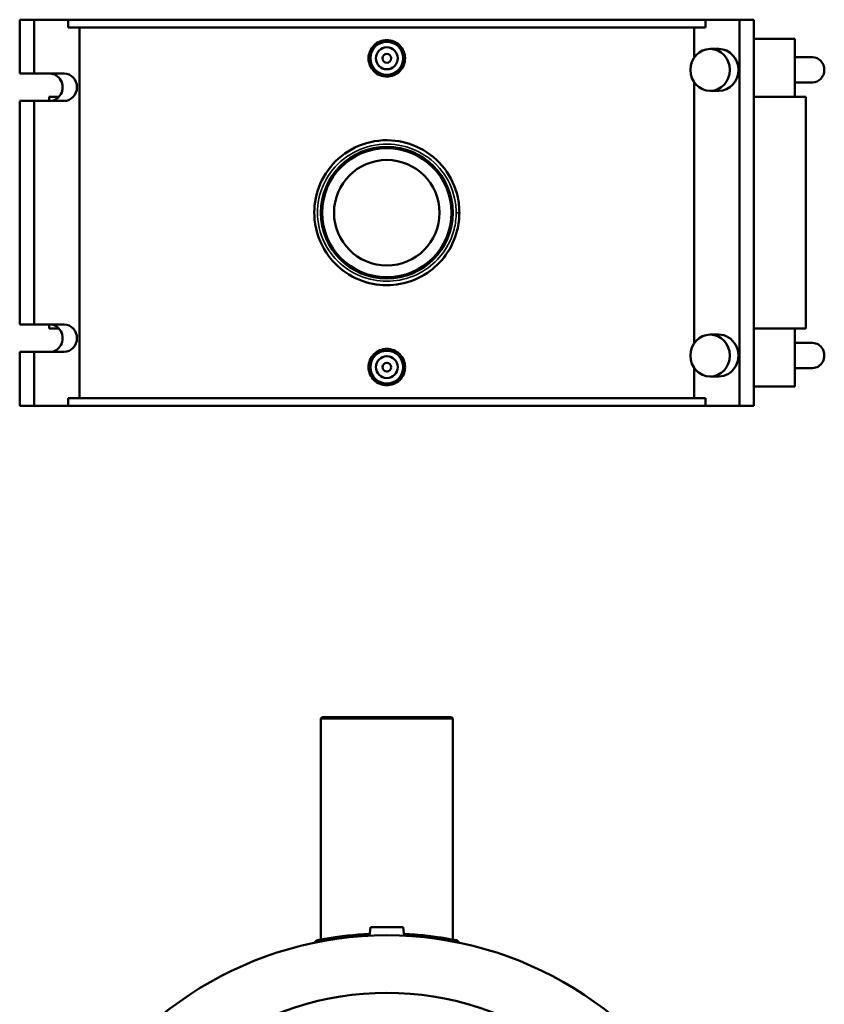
# Model space of a CAD drawing. Header units: inches. Extents: x -0.9 to 57.5, y -1.4 to 52.3.
# Tile 5 of 6: x 14.6 to 29, y 21.9 to 39.6. Entities that reach past the tile are written whole.
import ezdxf

# ---------------------------------------------------------------- set-up
doc = ezdxf.new("R2010")
doc.units = ezdxf.units.IN
doc.header["$MEASUREMENT"] = 0
doc.layers.add('Visible (ANSI)', color=7, linetype='Continuous', lineweight=50)
doc.layers.add('Visible Narrow (ANSI)', color=7, linetype='Continuous', lineweight=35)

msp = doc.modelspace()

# ---------------------------------------------------------------- linework, layer by layer
at = {"layer": 'Visible (ANSI)'}
for p, q in [((14.5556, 39.5604), (14.5556, 38.5936)), ((14.5556, 39.5604), (14.8126, 39.5604)), ((14.8126, 39.5604), (15.423, 39.5604)), ((14.8126, 39.5604), (14.8126, 38.5936)), ((15.423, 39.4218), (15.423, 39.5604)), ((15.423, 39.5604), (26.8591, 39.5604)), ((15.423, 39.4218), (26.8591, 39.4218)), ((15.6262, 39.4218), (15.6262, 32.769)), ((26.6559, 38.8812), (26.6559, 39.4218)), ((26.8591, 39.5604), (26.8591, 39.4218)), ((27.4695, 39.5604), (26.8591, 39.5604)), ((27.4695, 39.5604), (27.4695, 32.6304)), ((27.7265, 39.5604), (27.4695, 39.5604)), ((27.7265, 39.5604), (27.7265, 32.6304)), ((28.4632, 39.2139), (27.7265, 39.2139)), ((28.4632, 39.2139), (28.4632, 38.1744)), ((26.941, 39.0353), (27.0952, 39.0353)), ((28.4632, 38.885), (28.777, 38.885)), ((14.5556, 38.5936), (14.8126, 38.5936)), ((14.8126, 38.5936), (15.352, 38.5936)), ((26.6559, 33.753), (26.6559, 38.4378)), ((28.4632, 38.434), (28.777, 38.434)), ((26.941, 38.2837), (27.0952, 38.2837)), ((14.5556, 38.1016), (14.5556, 34.0891)), ((14.8126, 38.1016), (14.5556, 38.1016)), ((14.8126, 38.1016), (14.8126, 34.0891)), ((15.352, 38.1016), (14.8126, 38.1016)), ((15.2591, 38.1744), (15.0831, 38.1744)), ((15.0831, 38.1744), (15.0831, 38.1016)), ((28.6564, 38.1744), (27.7265, 38.1744)), ((28.6564, 38.1744), (28.6564, 34.0164)), ((14.5556, 34.0891), (14.8126, 34.0891)), ((14.8126, 34.0891), (15.352, 34.0891)), ((15.0831, 34.0891), (15.0831, 34.0164)), ((15.0831, 34.0164), (15.2591, 34.0164)), ((27.7265, 34.0164), (28.6564, 34.0164)), ((28.4632, 34.0164), (28.4632, 32.9769)), ((27.0952, 33.9071), (26.941, 33.9071)), ((14.5556, 33.5971), (14.5556, 32.6304)), ((14.8126, 33.5971), (14.5556, 33.5971)), ((14.8126, 33.5971), (14.8126, 32.6304)), ((15.352, 33.5971), (14.8126, 33.5971)), ((28.777, 33.7568), (28.4632, 33.7568)), ((26.6559, 32.769), (26.6559, 33.3096)), ((28.777, 33.3058), (28.4632, 33.3058)), ((27.0952, 33.1555), (26.941, 33.1555)), ((27.7265, 32.9769), (28.4632, 32.9769)), ((15.423, 32.769), (26.8591, 32.769)), ((15.423, 32.6304), (15.423, 32.769)), ((26.8591, 32.769), (26.8591, 32.6304)), ((14.5556, 32.6304), (14.8126, 32.6304)), ((14.8126, 32.6304), (15.423, 32.6304)), ((15.423, 32.6304), (26.8591, 32.6304)), ((27.4695, 32.6304), (26.8591, 32.6304)), ((27.7265, 32.6304), (27.4695, 32.6304)), ((19.9816, 27.0386), (19.958, 27.0149)), ((22.3241, 27.0149), (19.958, 27.0149)), ((19.958, 27.0149), (19.958, 23.0464)), ((19.9816, 27.0386), (22.3005, 27.0386)), ((22.3005, 27.0386), (22.3241, 27.0149)), ((22.3241, 27.0149), (22.3241, 23.0464)), ((20.8458, 23.2697), (20.8323, 23.1159)), ((21.4363, 23.2697), (20.8458, 23.2697)), ((21.4363, 23.2697), (21.4498, 23.1159))]:
    msp.add_line(p, q, dxfattribs=at)
for centre, radius in [((21.141, 38.8674), 0.2953), ((21.141, 38.8674), 0.1969), ((21.141, 38.8674), 0.0787), ((21.141, 36.0954), 1.1831), ((21.141, 36.0954), 1.1594), ((21.141, 36.0954), 0.9465), ((21.141, 33.3234), 0.2953), ((21.141, 33.3234), 0.1969), ((21.141, 33.3234), 0.0787)]:
    msp.add_circle(centre, radius, dxfattribs=at)
for centre, radius, start, end in [((21.141, 16.7205), 6.4028, 26.74065, 153.25935), ((19.9107, 22.9651), 0.071, 101.14641, 158.87281), ((22.3714, 22.9651), 0.071, 21.12719, 78.85359), ((21.141, 16.7205), 5.3681, 20, 160)]:
    msp.add_arc(centre, radius, start, end, dxfattribs=at)
for centre, major_axis in [((26.941, 38.6595), (0, -0.3758)), ((26.941, 33.5313), (0, 0.3758))]:
    msp.add_ellipse(centre, major_axis=major_axis, ratio=0.9396926, dxfattribs=at)
for centre, major_axis, start_param, end_param in [((27.0952, 38.6595), (0, 0.3758), 3.1415927, 6.2831853), ((28.777, 38.6595), (0, 0.2255), 3.1415927, 6.2831853), ((15.095, 38.3476), (0, -0.246), 0, 3.1415927), ((15.352, 38.3476), (0, 0.246), 3.1415927, 6.2831853), ((15.095, 33.8431), (0, -0.246), 0, 3.1415927), ((15.352, 33.8431), (0, 0.246), 3.1415927, 6.2831853), ((27.0952, 33.5313), (0, -0.3758), 0, 3.1415927), ((28.777, 33.5313), (0, -0.2255), 0, 3.1415927)]:
    msp.add_ellipse(centre, major_axis=major_axis, ratio=0.9396926, start_param=start_param, end_param=end_param, dxfattribs=at)
for points, knots in [([(21.4687, 38.8674), (21.4687, 38.8263), (21.4604, 38.7825), (21.4269, 38.7019), (21.4017, 38.6651), (21.3435, 38.6071), (21.3066, 38.582), (21.226, 38.5487), (21.1821, 38.5405), (21.1, 38.5405), (21.0561, 38.5487), (20.9755, 38.582), (20.9386, 38.6071), (20.8804, 38.6651), (20.8552, 38.7019), (20.8217, 38.7825), (20.8134, 38.8263), (20.8134, 38.9085), (20.8217, 38.9523), (20.8552, 39.0329), (20.8804, 39.0697), (20.9386, 39.1277), (20.9755, 39.1528), (21.0561, 39.1861), (21.1, 39.1943), (21.1821, 39.1943), (21.226, 39.1861), (21.3066, 39.1528), (21.3435, 39.1277), (21.4017, 39.0697), (21.4269, 39.0329), (21.4604, 38.9523), (21.4687, 38.9085), (21.4687, 38.8674)], [0, 0, 0, 0, 0.3132513, 0.3132513, 0.6265026, 0.6265026, 0.9395879, 0.9395879, 1.2526732, 1.2526732, 1.5657585, 1.5657585, 1.8788438, 1.8788438, 2.1920951, 2.1920951, 2.5053464, 2.5053464, 2.8185977, 2.8185977, 3.1318489, 3.1318489, 3.4449343, 3.4449343, 3.7580196, 3.7580196, 4.0711049, 4.0711049, 4.3841902, 4.3841902, 4.6974415, 4.6974415, 5.0106928, 5.0106928, 5.0106928, 5.0106928]), ([(22.4424, 36.0954), (22.4424, 36.189), (22.4323, 36.2827), (22.3715, 36.5601), (22.2893, 36.7366), (22.0558, 37.0412), (21.9029, 37.1682), (21.5727, 37.3356), (21.3992, 37.3831), (21.0227, 37.4068), (20.8194, 37.3722), (20.4595, 37.2202), (20.3012, 37.1075), (20.0489, 36.8274), (19.954, 36.6608), (19.8469, 36.3161), (19.8289, 36.14), (19.867, 35.7551), (19.9411, 35.5487), (20.1508, 35.2351), (20.2685, 35.1159), (20.5503, 34.9224), (20.7172, 34.8522), (21.0533, 34.7866), (21.2214, 34.7861), (21.5569, 34.8497), (21.7232, 34.9183), (21.9956, 35.1021), (22.1067, 35.2097), (22.2928, 35.4675), (22.3639, 35.6203), (22.4295, 35.8838), (22.4424, 35.9896), (22.4424, 36.0954)], [-29.9723925, -29.9723925, -29.9723925, -29.9723925, -29.2874665, -29.2874665, -27.8933056, -27.8933056, -26.4675818, -26.4675818, -25.1771907, -25.1771907, -23.7082151, -23.7082151, -22.3131985, -22.3131985, -20.9379169, -20.9379169, -19.668789, -19.668789, -18.1089296, -18.1089296, -16.8983644, -16.8983644, -15.5986676, -15.5986676, -14.3918561, -14.3918561, -13.0994793, -13.0994793, -11.9790364, -11.9790364, -10.7644936, -10.7644936, -9.9907975, -9.9907975, -9.9907975, -9.9907975]), ([(21.4687, 33.3234), (21.4687, 33.2823), (21.4604, 33.2385), (21.4269, 33.1579), (21.4017, 33.1211), (21.3435, 33.0631), (21.3066, 33.038), (21.226, 33.0047), (21.1821, 32.9965), (21.1, 32.9965), (21.0561, 33.0047), (20.9755, 33.038), (20.9386, 33.0631), (20.8804, 33.1211), (20.8552, 33.1579), (20.8217, 33.2385), (20.8134, 33.2823), (20.8134, 33.3234), (20.8134, 33.3645), (20.8217, 33.4083), (20.8552, 33.4889), (20.8804, 33.5257), (20.9386, 33.5837), (20.9755, 33.6088), (21.0561, 33.6421), (21.1, 33.6503), (21.1821, 33.6503), (21.226, 33.6421), (21.3066, 33.6088), (21.3435, 33.5837), (21.4017, 33.5257), (21.4269, 33.4889), (21.4604, 33.4083), (21.4687, 33.3645), (21.4687, 33.3234)], [2.5053464, 2.5053464, 2.5053464, 2.5053464, 2.8185977, 2.8185977, 3.1318489, 3.1318489, 3.4449343, 3.4449343, 3.7580196, 3.7580196, 4.0711049, 4.0711049, 4.3841902, 4.3841902, 4.6974415, 4.6974415, 5.0106928, 5.0106928, 5.0106928, 5.323944, 5.323944, 5.6371953, 5.6371953, 5.9502806, 5.9502806, 6.263366, 6.263366, 6.5764513, 6.5764513, 6.8895366, 6.8895366, 7.2027879, 7.2027879, 7.5160391, 7.5160391, 7.5160391, 7.5160391]), ([(20.8352, 23.1488), (20.693, 23.142), (20.5574, 23.1307), (20.3069, 23.1032), (20.1943, 23.0867), (19.9939, 23.0541), (19.923, 23.0398), (19.8989, 23.0351), (19.897, 23.0347), (19.897, 23.0347)], [15.7745445, 15.7745445, 15.7745445, 15.7745445, 16.8983644, 16.8983644, 18.1089296, 18.1089296, 19.668789, 19.668789, 19.9815772, 19.9815772, 19.9815772, 19.9815772]), ([(22.3852, 23.0347), (22.3852, 23.0347), (22.3728, 23.0372), (22.3101, 23.0492), (22.2422, 23.0619), (22.0642, 23.0901), (21.958, 23.1052), (21.7185, 23.1313), (21.5859, 23.1422), (21.4469, 23.1488)], [9.9907975, 9.9907975, 9.9907975, 9.9907975, 10.7644936, 10.7644936, 11.9790364, 11.9790364, 13.0994793, 13.0994793, 14.1978888, 14.1978888, 14.1978888, 14.1978888])]:
    msp.add_open_spline(points, degree=3, knots=knots, dxfattribs=at)
at = {"layer": 'Visible Narrow (ANSI)'}
msp.add_line((22.3899, 36.0954), (22.4423, 36.0954), dxfattribs=at)
msp.add_arc((22.3714, 22.9651), 0.071, 24.01351, 75.96727, dxfattribs=at)
msp.add_open_spline([(22.3852, 36.0954), (22.3852, 35.9954), (22.3728, 35.8954), (22.3101, 35.6462), (22.2422, 35.5017), (22.0642, 35.2581), (21.958, 35.1563), (21.6976, 34.9825), (21.5386, 34.9176), (21.2178, 34.8575), (21.0571, 34.8579), (20.7358, 34.92), (20.5763, 34.9864), (20.3069, 35.1693), (20.1943, 35.282), (19.9939, 35.5786), (19.923, 35.7737), (19.8866, 36.1375), (19.9038, 36.3041), (20.0062, 36.63), (20.0969, 36.7874), (20.3382, 37.0523), (20.4895, 37.1589), (20.8335, 37.3026), (21.0279, 37.3353), (21.3878, 37.3128), (21.5537, 37.268), (21.8694, 37.1097), (22.0155, 36.9896), (22.2388, 36.7016), (22.3173, 36.5348), (22.3755, 36.2725), (22.3852, 36.1839), (22.3852, 36.0954)], degree=3, knots=[9.9907975, 9.9907975, 9.9907975, 9.9907975, 10.7644936, 10.7644936, 11.9790364, 11.9790364, 13.0994793, 13.0994793, 14.3918561, 14.3918561, 15.5986676, 15.5986676, 16.8983644, 16.8983644, 18.1089296, 18.1089296, 19.668789, 19.668789, 20.9379169, 20.9379169, 22.3131985, 22.3131985, 23.7082151, 23.7082151, 25.1771907, 25.1771907, 26.4675818, 26.4675818, 27.8933056, 27.8933056, 29.2874665, 29.2874665, 29.9723925, 29.9723925, 29.9723925, 29.9723925], dxfattribs=at)

doc.saveas('drawing.dxf')
